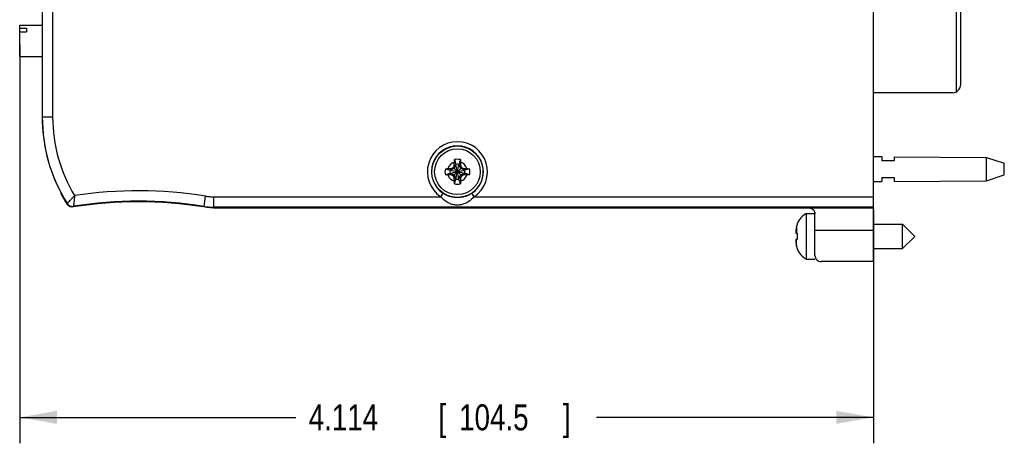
# Model space of a CAD drawing. Header units: inches. Extents: x 0 to 22, y 0 to 17.
# Tile 14 of 23: x 9.1 to 13.8, y 4.4 to 6.5. Entities that reach past the tile are written whole.
import ezdxf

# ---------------------------------------------------------------- set-up
doc = ezdxf.new("R2010")
doc.units = ezdxf.units.IN
doc.header["$LTSCALE"] = 1.21
doc.header["$MEASUREMENT"] = 0
doc.layers.get('0').update_dxf_attribs({"linetype": 'CONTINUOUS'})
doc.layers.add('DIMENSIONS', color=7, linetype='CONTINUOUS')
doc.styles.get("Standard").update_dxf_attribs({"font": 'txt', "width": 0.8})
doc.dimstyles.new('DIMSTYLE_2', dxfattribs={"dimtxt": 0.125, "dimasz": 0.18, "dimexe": 0.18, "dimexo": 0.0625, "dimgap": 0.09, "dimtad": 0, "dimtih": 1, "dimtoh": 1, "dimdec": 3, "dimzin": 4, "dimdsep": 46, "dimtxsty": 'STANDARD', "dimblk": '_FILLED', "dimblk1": '_FILLED', "dimblk2": '_FILLED', "dimcen": 0.09, "dimadec": 0, "dimazin": 0, "dimtp": 0.001, "dimtm": 0.001, "dimtfac": 1, "dimtdec": 3, "dimtofl": 0, "dimtmove": 0, "dimatfit": 3, "dimldrblk": '_FILLED', "dimfxl": 1, "dimtolj": 1, "dimtzin": 4, "dimarcsym": 0})

# ---------------------------------------------------------------- blocks, each defined once
blk = doc.blocks.new('_FILLED')
at = {"color": 0, "linetype": 'BYBLOCK'}
blk.add_solid([(0, 0), (-1, 0.174), (-1, -0.174)], dxfattribs=at)
blk = doc.blocks.new('*D12')
at = {"layer": 'DIMENSIONS', "color": 2, "linetype": 'CONTINUOUS'}
for p, q in [((9.0912, 6.3454), (9.0912, 4.4271)), ((13.2054, 5.5516), (13.2054, 4.4271)), ((9.0912, 4.5521), (10.421, 4.5521)), ((13.2054, 4.5521), (11.871, 4.5521))]:
    blk.add_line(p, q, dxfattribs=at)
at = {"layer": 'DIMENSIONS', "color": 2, "linetype": 'CONTINUOUS', "xscale": 0.18, "yscale": 0.18, "zscale": 0.18, "rotation": 180}
blk.add_blockref('_FILLED', (9.0912, 4.5521), dxfattribs=at)
at = {"layer": 'DIMENSIONS', "color": 2, "linetype": 'CONTINUOUS', "xscale": 0.18, "yscale": 0.18, "zscale": 0.18}
blk.add_blockref('_FILLED', (13.2054, 4.5521), dxfattribs=at)
at = {"layer": 'DIMENSIONS', "color": 2, "linetype": 'CONTINUOUS', "width": 0.8}
for s, p in [('4.114', (10.4835, 4.4896)), ('[', (11.1085, 4.4896)), ('104.5', (11.2085, 4.4896)), (']', (11.7085, 4.4896))]:
    blk.add_text(s, height=0.125, dxfattribs=at).set_placement(p)

msp = doc.modelspace()

# ---------------------------------------------------------------- linework, layer by layer
at = {"color": 7, "linetype": 'CONTINUOUS'}
for p, q in [((13.2054, 5.3021), (13.2054, 10.367)), ((9.2, 9.6716), (9.2, 5.9976)), ((9.25, 9.6716), (9.25, 5.9976)), ((13.6058, 6.1206), (13.6058, 7.9442)), ((13.6255, 6.1551), (13.6255, 7.9331)), ((9.0912, 6.4397), (9.1998, 6.4397)), ((9.0912, 6.2901), (9.0912, 6.4397)), ((9.0912, 6.426), (9.1246, 6.426)), ((9.0912, 6.4079), (9.1246, 6.4079)), ((9.1246, 6.426), (9.1246, 6.4079)), ((9.0912, 6.2901), (9.1998, 6.2901)), ((13.5855, 6.1151), (13.2054, 6.1151)), ((9.25, 5.9976), (9.2, 5.9976)), ((11.1859, 5.7929), (11.1931, 5.77)), ((11.2149, 5.7929), (11.2077, 5.77)), ((13.2054, 5.8076), (13.2454, 5.8073)), ((13.2454, 5.8073), (13.2454, 5.7876)), ((13.3054, 5.8069), (13.7493, 5.8036)), ((13.3054, 5.8069), (13.3054, 5.7876)), ((13.7493, 5.8036), (13.8354, 5.7756)), ((13.7493, 5.6916), (13.7493, 5.8036)), ((11.1421, 5.7491), (11.165, 5.7419)), ((11.165, 5.7273), (11.2358, 5.7419)), ((11.1679, 5.7419), (11.165, 5.7419)), ((11.165, 5.7419), (11.2358, 5.7273)), ((11.1839, 5.7511), (11.1679, 5.7419)), ((11.1679, 5.7419), (11.1714, 5.7499)), ((11.1679, 5.7273), (11.2329, 5.7419)), ((11.1679, 5.7419), (11.2329, 5.7273)), ((11.1801, 5.7549), (11.2208, 5.7142)), ((11.1801, 5.7142), (11.2208, 5.7549)), ((11.1931, 5.7671), (11.1839, 5.7511)), ((11.1851, 5.7636), (11.1931, 5.7671)), ((11.2077, 5.6992), (11.1931, 5.77)), ((11.1931, 5.77), (11.1931, 5.7671)), ((11.1931, 5.6992), (11.2077, 5.77)), ((11.2077, 5.7021), (11.1931, 5.7671)), ((11.1931, 5.7021), (11.2077, 5.7671)), ((11.2077, 5.7671), (11.2077, 5.77)), ((11.2077, 5.7671), (11.2157, 5.7636)), ((11.2169, 5.7511), (11.2077, 5.7671)), ((11.2329, 5.7419), (11.2169, 5.7511)), ((11.2294, 5.7499), (11.2329, 5.7419)), ((11.2358, 5.7419), (11.2329, 5.7419)), ((11.2587, 5.7491), (11.2358, 5.7419)), ((13.3054, 5.7876), (13.2454, 5.7876)), ((13.8354, 5.7196), (13.8354, 5.7756)), ((11.1421, 5.7201), (11.165, 5.7273)), ((11.165, 5.7273), (11.1679, 5.7273)), ((11.1679, 5.7273), (11.1839, 5.7181)), ((11.1714, 5.7193), (11.1679, 5.7273)), ((11.1839, 5.7181), (11.1931, 5.7021)), ((11.1851, 5.7056), (11.1931, 5.7021)), ((11.1859, 5.6763), (11.1931, 5.6992)), ((11.1931, 5.7021), (11.1931, 5.6992)), ((11.2077, 5.7021), (11.2169, 5.7181)), ((11.2157, 5.7056), (11.2077, 5.7021)), ((11.2077, 5.6992), (11.2077, 5.7021)), ((11.2149, 5.6763), (11.2077, 5.6992)), ((11.2169, 5.7181), (11.2329, 5.7273)), ((11.2329, 5.7273), (11.2294, 5.7193)), ((11.2329, 5.7273), (11.2358, 5.7273)), ((11.2587, 5.7201), (11.2358, 5.7273)), ((13.2454, 5.7076), (13.3054, 5.7076)), ((13.2454, 5.7076), (13.2454, 5.6879)), ((13.3054, 5.7076), (13.3054, 5.6883)), ((13.7493, 5.6916), (13.8354, 5.7196)), ((13.2054, 5.6876), (13.2454, 5.6879)), ((13.3054, 5.6883), (13.7493, 5.6916)), ((9.2899, 5.6341), (9.2887, 5.6303)), ((9.9856, 5.6173), (9.9778, 5.5679)), ((10.025, 5.6141), (11.12, 5.6141)), ((10.025, 5.6141), (10.025, 5.5642)), ((11.12, 5.6141), (11.1311, 5.6308)), ((11.2809, 5.6141), (11.2697, 5.6308)), ((11.2809, 5.6141), (13.2054, 5.6141)), ((9.9778, 5.5679), (9.9775, 5.5649)), ((10.025, 5.5642), (10.0247, 5.5612)), ((10.0247, 5.5612), (13.2054, 5.5612)), ((13.2054, 5.5642), (10.025, 5.5642)), ((12.8821, 5.5338), (12.9223, 5.5338)), ((12.8821, 5.3133), (12.8821, 5.5338)), ((12.8342, 5.4695), (12.8342, 5.4385)), ((12.8377, 5.4837), (12.8377, 5.4819)), ((13.2054, 5.4826), (13.3456, 5.4826)), ((13.3456, 5.4826), (13.4047, 5.4236)), ((13.3456, 5.3645), (13.3456, 5.4826)), ((12.8313, 5.4389), (12.8377, 5.4381)), ((12.8377, 5.4091), (12.8313, 5.4083)), ((12.8342, 5.3776), (12.8342, 5.4087)), ((12.8377, 5.4381), (12.8377, 5.4091)), ((13.2054, 5.4512), (12.923, 5.4512)), ((12.923, 5.3321), (12.923, 5.4512)), ((13.3456, 5.3645), (13.4047, 5.4236)), ((12.8377, 5.3653), (12.8377, 5.3635)), ((13.2054, 5.3645), (13.3456, 5.3645)), ((12.8821, 5.3133), (12.9224, 5.3133)), ((13.2054, 5.3021), (12.953, 5.3021))]:
    msp.add_line(p, q, dxfattribs=at)
for radius in [0.124, 0.1102]:
    msp.add_circle((11.2004, 5.7346), radius, dxfattribs=at)
for centre, radius, start, end in [((13.5855, 6.1551), 0.04, 270, 360), ((9.9782, 5.9976), 0.7784, 180, 207.8354), ((9.9782, 5.9976), 0.7782, 180, 212.2898), ((9.9782, 5.9976), 0.7282, 180, 211.26), ((11.2004, 5.7346), 0.1448, 303.7387, 236.2613), ((11.2004, 5.7346), 0.1248, 303.7387, 236.2613), ((11.2004, 5.7346), 0.0601, 76.0154, 103.9846), ((11.2004, 5.7346), 0.0601, 166.0154, 193.9846), ((11.2004, 5.7346), 0.0483, 108.0064, 161.9936), ((11.2004, 5.7346), 0.0361, 168.3738, 191.6262), ((11.2004, 5.7346), 0.0361, 78.3738, 101.6262), ((11.2004, 5.7346), 0.0483, 18.0064, 71.9936), ((11.2004, 5.7346), 0.0361, 348.3738, 11.6262), ((11.2004, 5.7346), 0.0601, 346.0154, 13.9846), ((11.2004, 5.7346), 0.0483, 198.0064, 251.9936), ((11.2004, 5.7346), 0.0361, 258.3738, 281.6262), ((11.2004, 5.7346), 0.0483, 288.0064, 341.9936), ((11.2004, 5.7346), 0.0601, 256.0154, 283.9846), ((9.9782, 5.9976), 0.7812, 208.0408, 212.4398), ((9.663, 3.5933), 2.0496, 80.9425, 98.6222), ((9.663, 3.5933), 1.9966, 80.9367, 99.0491), ((9.663, 3.5933), 1.9996, 80.9425, 98.9937), ((12.9252, 5.4511), 0.0933, 117.5225, 159.5639), ((12.9252, 5.3961), 0.0933, 200.4361, 242.4775)]:
    msp.add_arc(centre, radius, start, end, dxfattribs=at)
for points, knots in [([(11.1855, 5.7805), (11.1855, 5.7818), (11.1856, 5.7845), (11.1857, 5.7886), (11.1858, 5.7914), (11.1859, 5.7929)], [0, 0, 0, 0, 0.311609, 0.64749, 1, 1, 1, 1]), ([(11.2149, 5.7929), (11.215, 5.7914), (11.2151, 5.7886), (11.2152, 5.7845), (11.2153, 5.7818), (11.2153, 5.7805)], [0, 0, 0, 0, 0.352479, 0.688401, 1, 1, 1, 1]), ([(11.1421, 5.7491), (11.1436, 5.7492), (11.1464, 5.7493), (11.1505, 5.7494), (11.1532, 5.7495), (11.1545, 5.7495)], [0, 0, 0, 0, 0.352479, 0.688401, 1, 1, 1, 1]), ([(11.1545, 5.7495), (11.1558, 5.7496), (11.1586, 5.7496), (11.1628, 5.7497), (11.1671, 5.7498), (11.17, 5.7498), (11.1714, 5.7499)], [0, 0, 0, 0, 0.241202, 0.48855, 0.741685, 1, 1, 1, 1]), ([(11.1714, 5.7499), (11.1721, 5.7503), (11.1736, 5.7511), (11.1758, 5.7524), (11.1779, 5.7537), (11.1794, 5.7545), (11.1801, 5.7549)], [0, 0, 0, 0, 0.251836, 0.503053, 0.752653, 1, 1, 1, 1]), ([(11.1801, 5.7549), (11.1805, 5.7556), (11.1813, 5.7571), (11.1826, 5.7592), (11.1839, 5.7614), (11.1847, 5.7629), (11.1851, 5.7636)], [0, 0, 0, 0, 0.248704, 0.498905, 0.749743, 1, 1, 1, 1]), ([(11.1851, 5.7636), (11.1852, 5.765), (11.1852, 5.7679), (11.1853, 5.7722), (11.1854, 5.7764), (11.1855, 5.7792), (11.1855, 5.7805)], [0, 0, 0, 0, 0.258317, 0.511453, 0.758801, 1, 1, 1, 1]), ([(11.2153, 5.7805), (11.2154, 5.7792), (11.2155, 5.7764), (11.2155, 5.7722), (11.2156, 5.7679), (11.2157, 5.765), (11.2157, 5.7636)], [0, 0, 0, 0, 0.241199, 0.488547, 0.741683, 1, 1, 1, 1]), ([(11.2157, 5.7636), (11.2161, 5.7629), (11.217, 5.7614), (11.2182, 5.7592), (11.2195, 5.7571), (11.2203, 5.7556), (11.2208, 5.7549)], [0, 0, 0, 0, 0.251836, 0.503053, 0.752653, 1, 1, 1, 1]), ([(11.2208, 5.7549), (11.2215, 5.7545), (11.2229, 5.7537), (11.2251, 5.7524), (11.2273, 5.7511), (11.2287, 5.7503), (11.2294, 5.7499)], [0, 0, 0, 0, 0.248704, 0.498905, 0.749743, 1, 1, 1, 1]), ([(11.2294, 5.7499), (11.2309, 5.7498), (11.2338, 5.7498), (11.2381, 5.7497), (11.2422, 5.7496), (11.245, 5.7496), (11.2464, 5.7495)], [0, 0, 0, 0, 0.258315, 0.51145, 0.758798, 1, 1, 1, 1]), ([(11.2464, 5.7495), (11.2476, 5.7495), (11.2503, 5.7494), (11.2544, 5.7493), (11.2573, 5.7492), (11.2587, 5.7491)], [0, 0, 0, 0, 0.311609, 0.64749, 1, 1, 1, 1]), ([(11.1545, 5.7197), (11.1532, 5.7197), (11.1505, 5.7198), (11.1464, 5.7199), (11.1436, 5.72), (11.1421, 5.7201)], [0, 0, 0, 0, 0.311609, 0.64749, 1, 1, 1, 1]), ([(11.1714, 5.7193), (11.17, 5.7193), (11.1671, 5.7194), (11.1628, 5.7195), (11.1586, 5.7196), (11.1558, 5.7196), (11.1545, 5.7197)], [0, 0, 0, 0, 0.258315, 0.51145, 0.758798, 1, 1, 1, 1]), ([(11.1801, 5.7142), (11.1794, 5.7147), (11.1779, 5.7155), (11.1758, 5.7168), (11.1736, 5.718), (11.1721, 5.7189), (11.1714, 5.7193)], [0, 0, 0, 0, 0.248609, 0.498736, 0.749586, 1, 1, 1, 1]), ([(11.1851, 5.7056), (11.1847, 5.7063), (11.1839, 5.7078), (11.1826, 5.7099), (11.1813, 5.7121), (11.1805, 5.7135), (11.1801, 5.7142)], [0, 0, 0, 0, 0.251852, 0.503071, 0.752663, 1, 1, 1, 1]), ([(11.1855, 5.6886), (11.1855, 5.69), (11.1854, 5.6928), (11.1853, 5.697), (11.1852, 5.7012), (11.1852, 5.7041), (11.1851, 5.7056)], [0, 0, 0, 0, 0.241226, 0.488582, 0.741709, 1, 1, 1, 1]), ([(11.2157, 5.7056), (11.2157, 5.7041), (11.2156, 5.7012), (11.2155, 5.697), (11.2155, 5.6928), (11.2154, 5.69), (11.2153, 5.6886)], [0, 0, 0, 0, 0.258317, 0.511453, 0.758801, 1, 1, 1, 1]), ([(11.2208, 5.7142), (11.2203, 5.7135), (11.2195, 5.7121), (11.2182, 5.7099), (11.217, 5.7078), (11.2161, 5.7063), (11.2157, 5.7056)], [0, 0, 0, 0, 0.248609, 0.498736, 0.749586, 1, 1, 1, 1]), ([(11.2294, 5.7193), (11.2287, 5.7189), (11.2272, 5.718), (11.2251, 5.7168), (11.2229, 5.7155), (11.2215, 5.7147), (11.2208, 5.7142)], [0, 0, 0, 0, 0.251669, 0.502875, 0.752553, 1, 1, 1, 1]), ([(11.2464, 5.7197), (11.245, 5.7196), (11.2422, 5.7196), (11.2381, 5.7195), (11.2338, 5.7194), (11.2309, 5.7193), (11.2294, 5.7193)], [0, 0, 0, 0, 0.241202, 0.48855, 0.741685, 1, 1, 1, 1]), ([(11.2587, 5.7201), (11.2573, 5.72), (11.2544, 5.7199), (11.2503, 5.7198), (11.2476, 5.7197), (11.2464, 5.7197)], [0, 0, 0, 0, 0.352479, 0.688401, 1, 1, 1, 1]), ([(11.1859, 5.6763), (11.1858, 5.6777), (11.1857, 5.6806), (11.1856, 5.6847), (11.1855, 5.6874), (11.1855, 5.6886)], [0, 0, 0, 0, 0.352479, 0.688401, 1, 1, 1, 1]), ([(11.2153, 5.6886), (11.2153, 5.6874), (11.2152, 5.6847), (11.2151, 5.6806), (11.215, 5.6777), (11.2149, 5.6763)], [0, 0, 0, 0, 0.311609, 0.64749, 1, 1, 1, 1]), ([(9.3203, 5.5818), (9.3209, 5.5825), (9.3231, 5.5849), (9.3279, 5.59), (9.3354, 5.5981), (9.3449, 5.6084), (9.352, 5.6157), (9.3557, 5.6197)], [0, 0, 0, 0, 0.04921, 0.188217, 0.407077, 0.687509, 1, 1, 1, 1]), ([(9.3557, 5.6197), (9.3551, 5.6143), (9.3541, 5.6041), (9.3526, 5.5902), (9.3515, 5.5793), (9.3508, 5.5723), (9.3505, 5.5691), (9.3504, 5.5682)], [0, 0, 0, 0, 0.312891, 0.593373, 0.812067, 0.950914, 1, 1, 1, 1]), ([(9.9856, 5.6173), (9.9921, 5.6162), (10.0052, 5.6147), (10.0184, 5.6141), (10.025, 5.6141)], [0, 0, 0, 0, 0.49994, 1, 1, 1, 1]), ([(11.2809, 5.6141), (11.2757, 5.6084), (11.2646, 5.5977), (11.2464, 5.5853), (11.2278, 5.5773), (11.2097, 5.5736), (11.1917, 5.5735), (11.1733, 5.5772), (11.1544, 5.5853), (11.1361, 5.5978), (11.1251, 5.6084), (11.12, 5.6141)], [0, 0, 0, 0, 0.125914, 0.246981, 0.354779, 0.451439, 0.54505, 0.643901, 0.753482, 0.874989, 1, 1, 1, 1]), ([(11.2697, 5.6308), (11.2651, 5.6277), (11.2552, 5.622), (11.2396, 5.6157), (11.2237, 5.6117), (11.2083, 5.6098), (11.193, 5.6098), (11.1773, 5.6116), (11.1613, 5.6157), (11.1456, 5.622), (11.1357, 5.6277), (11.1311, 5.6308)], [0, 0, 0, 0, 0.114107, 0.231925, 0.343363, 0.447186, 0.54898, 0.655233, 0.768548, 0.886738, 1, 1, 1, 1]), ([(9.3203, 5.5818), (9.3202, 5.5815), (9.3199, 5.5807), (9.3194, 5.5796), (9.3191, 5.5789), (9.3189, 5.5785)], [0, 0, 0, 0, 0.33386, 0.667071, 1, 1, 1, 1]), ([(9.3203, 5.5818), (9.3224, 5.5786), (9.3279, 5.5728), (9.3386, 5.5679), (9.3466, 5.5676), (9.3504, 5.5682)], [0, 0, 0, 0, 0.333313, 0.666637, 1, 1, 1, 1]), ([(9.3504, 5.5682), (9.3502, 5.5679), (9.3499, 5.5672), (9.3494, 5.5661), (9.3491, 5.5654), (9.3489, 5.565)], [0, 0, 0, 0, 0.333605, 0.666938, 1, 1, 1, 1]), ([(9.9778, 5.5679), (9.9856, 5.5666), (10.0013, 5.5648), (10.0171, 5.5642), (10.025, 5.5642)], [0, 0, 0, 0, 0.499916, 1, 1, 1, 1]), ([(12.8926, 5.5612), (12.8957, 5.5612), (12.9021, 5.5602), (12.9106, 5.5559), (12.9173, 5.5493), (12.9216, 5.5411), (12.9226, 5.5349), (12.9227, 5.5318)], [0, 0, 0, 0, 0.205097, 0.407974, 0.603907, 0.80075, 1, 1, 1, 1]), ([(12.923, 5.4512), (12.923, 5.4587), (12.923, 5.4734), (12.9229, 5.4946), (12.9228, 5.514), (12.9227, 5.5262), (12.9227, 5.5318)], [0, 0, 0, 0, 0.279573, 0.545822, 0.789397, 1, 1, 1, 1]), ([(12.923, 5.3321), (12.923, 5.3282), (12.9245, 5.3203), (12.9312, 5.3104), (12.9412, 5.3037), (12.9491, 5.3021), (12.953, 5.3021)], [0, 0, 0, 0, 0.250005, 0.5, 0.749995, 1, 1, 1, 1])]:
    msp.add_open_spline(points, degree=3, knots=knots, dxfattribs=at)
for points in [[(9.3246, 5.5719), (9.3224, 5.5738), (9.3205, 5.5761), (9.3189, 5.5785)], [(9.3268, 5.5702), (9.3261, 5.5707), (9.3253, 5.5713), (9.3246, 5.5719)], [(9.3319, 5.5673), (9.3302, 5.5681), (9.3284, 5.569), (9.3268, 5.5702)], [(9.3367, 5.5656), (9.3351, 5.566), (9.3335, 5.5666), (9.3319, 5.5673)], [(9.3403, 5.5649), (9.3391, 5.565), (9.3379, 5.5653), (9.3367, 5.5656)], [(9.3489, 5.565), (9.3461, 5.5645), (9.3431, 5.5645), (9.3403, 5.5649)], [(9.9932, 5.5628), (9.9879, 5.5634), (9.9827, 5.5641), (9.9775, 5.5649)], [(10.0089, 5.5616), (10.0037, 5.5619), (9.9984, 5.5623), (9.9932, 5.5628)], [(10.0247, 5.5612), (10.0195, 5.5612), (10.0142, 5.5613), (10.0089, 5.5616)], [(12.8319, 5.457), (12.8317, 5.4555), (12.8315, 5.454), (12.8313, 5.4526)], [(12.8326, 5.4612), (12.8324, 5.4598), (12.8321, 5.4584), (12.8319, 5.457)], [(12.8334, 5.4654), (12.8331, 5.464), (12.8329, 5.4626), (12.8326, 5.4612)], [(12.8342, 5.4695), (12.8339, 5.4682), (12.8337, 5.4668), (12.8334, 5.4654)], [(12.8342, 5.4695), (12.8345, 5.4708), (12.8348, 5.4721), (12.8351, 5.4734)], [(12.8363, 5.4775), (12.8359, 5.4761), (12.8355, 5.4748), (12.8351, 5.4734)], [(12.8377, 5.4819), (12.8372, 5.4804), (12.8368, 5.479), (12.8363, 5.4775)], [(12.8308, 5.4461), (12.8307, 5.4454), (12.8307, 5.4446), (12.8307, 5.4439)], [(12.8307, 5.4439), (12.8307, 5.4435), (12.8307, 5.4431), (12.8308, 5.4427)], [(12.8309, 5.4482), (12.8309, 5.4478), (12.8309, 5.4474), (12.8308, 5.447)], [(12.8308, 5.447), (12.8308, 5.4467), (12.8308, 5.4464), (12.8308, 5.4461)], [(12.8308, 5.4427), (12.8308, 5.4425), (12.8308, 5.4423), (12.8308, 5.4422)], [(12.8308, 5.4422), (12.8309, 5.4419), (12.8309, 5.4417), (12.8309, 5.4414)], [(12.831, 5.4494), (12.831, 5.449), (12.8309, 5.4486), (12.8309, 5.4482)], [(12.8309, 5.4414), (12.8309, 5.4412), (12.831, 5.4409), (12.831, 5.4407)], [(12.8311, 5.4504), (12.831, 5.4501), (12.831, 5.4498), (12.831, 5.4494)], [(12.831, 5.4407), (12.831, 5.4405), (12.831, 5.4403), (12.8311, 5.4401)], [(12.8313, 5.4526), (12.8312, 5.4519), (12.8311, 5.4511), (12.8311, 5.4504)], [(12.8311, 5.4401), (12.8311, 5.4397), (12.8312, 5.4393), (12.8313, 5.4389)], [(12.8308, 5.4045), (12.8307, 5.4041), (12.8307, 5.4037), (12.8307, 5.4032)], [(12.8307, 5.4032), (12.8307, 5.4025), (12.8307, 5.4018), (12.8308, 5.4011)], [(12.8309, 5.4058), (12.8309, 5.4055), (12.8309, 5.4053), (12.8308, 5.405)], [(12.8308, 5.405), (12.8308, 5.4048), (12.8308, 5.4047), (12.8308, 5.4045)], [(12.8308, 5.4011), (12.8308, 5.4008), (12.8308, 5.4005), (12.8308, 5.4002)], [(12.8308, 5.4002), (12.8309, 5.3998), (12.8309, 5.3994), (12.8309, 5.3989)], [(12.831, 5.4065), (12.831, 5.4062), (12.8309, 5.406), (12.8309, 5.4058)], [(12.8309, 5.3989), (12.8309, 5.3985), (12.831, 5.3981), (12.831, 5.3977)], [(12.8311, 5.407), (12.831, 5.4068), (12.831, 5.4067), (12.831, 5.4065)], [(12.831, 5.3977), (12.831, 5.3974), (12.831, 5.3971), (12.8311, 5.3968)], [(12.8313, 5.4083), (12.8312, 5.4079), (12.8311, 5.4075), (12.8311, 5.407)], [(12.8311, 5.3968), (12.8311, 5.396), (12.8312, 5.3953), (12.8313, 5.3946)], [(12.8313, 5.3946), (12.8315, 5.3931), (12.8317, 5.3917), (12.8319, 5.3902)], [(12.8319, 5.3902), (12.8321, 5.3888), (12.8324, 5.3873), (12.8326, 5.3859)], [(12.8326, 5.3859), (12.8329, 5.3845), (12.8331, 5.3831), (12.8334, 5.3817)], [(12.8334, 5.3817), (12.8337, 5.3804), (12.8339, 5.379), (12.8342, 5.3776)], [(12.8351, 5.3738), (12.8348, 5.3751), (12.8345, 5.3764), (12.8342, 5.3776)], [(12.8351, 5.3738), (12.8355, 5.3724), (12.8359, 5.371), (12.8363, 5.3696)], [(12.8363, 5.3696), (12.8368, 5.3682), (12.8372, 5.3667), (12.8377, 5.3653)]]:
    msp.add_open_spline(points, degree=3, dxfattribs=at)

# ---------------------------------------------------------------- dimensions: what is measured, and where the dimension line sits
at = {"layer": 'DIMENSIONS', "color": 2, "linetype": 'CONTINUOUS'}
dim = msp.add_linear_dim(base=(9.0912, 4.5521), p1=(13.2054, 5.5516), p2=(9.0912, 6.3454), angle=180, dimstyle='DIMSTYLE_2', dxfattribs=at)
dim.commit()
dim.dimension.update_dxf_attribs({"geometry": '*D12', "text_midpoint": (11.146, 4.5521), "dimtype": 160})

doc.saveas('drawing.dxf')
